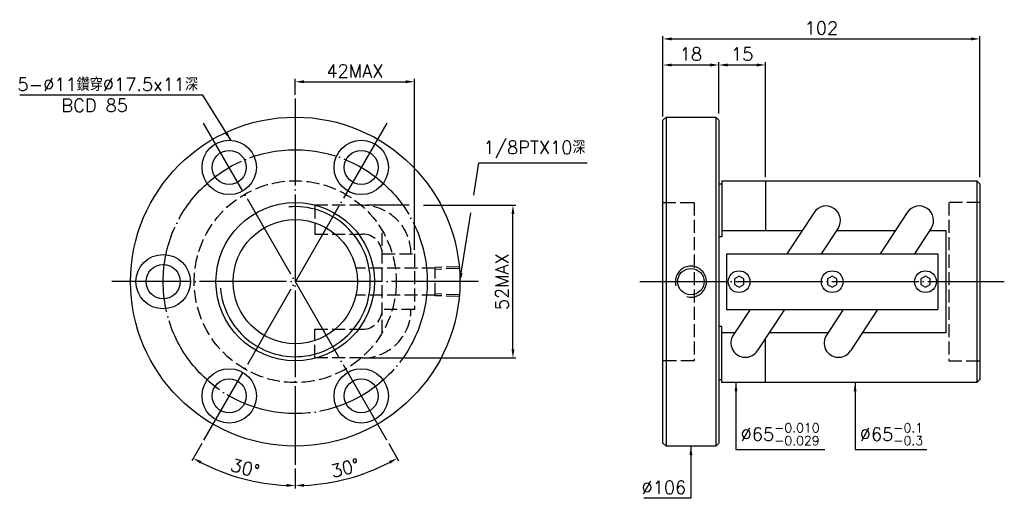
# Model space of a CAD drawing. Header units: millimetres. Extents: x -107 to 210, y 130 to 284.
import ezdxf
from ezdxf.enums import TextEntityAlignment as Align

# ---------------------------------------------------------------- set-up
doc = ezdxf.new("R2010")
doc.units = ezdxf.units.MM
doc.header["$LTSCALE"] = 1.4
for name, pattern in [('CENTER', [22, 20, -1, 0, -1]), ('DASHED', [4, 3, -1]), ('THIN', [200000, 200000, 0])]:
    doc.linetypes.add(name, pattern=pattern)
for name, color, linetype in [('NT', 7, 'Continuous'), ('NT-DIM', 2, 'Continuous'), ('SH', 7, 'Continuous'), ('SH-DIM', 2, 'Continuous')]:
    doc.layers.add(name, color=color, linetype=linetype)
doc.styles.get("Standard").update_dxf_attribs({"font": 'simplex.shx', "bigfont": 'chineset.shx'})
doc.dimstyles.new('ISO-25', dxfattribs={"dimscale": 1.4, "dimtxt": 3, "dimasz": 2, "dimexe": 0.646, "dimexo": 0.862, "dimgap": 1, "dimtad": 1, "dimdec": 3, "dimdsep": 46, "dimtxsty": 'Standard', "dimcen": 1.5, "dimclrd": 256, "dimclre": 256, "dimclrt": 256, "dimazin": 2, "dimtfac": 1, "dimtdec": 3, "dimtmove": 0, "dimatfit": 3, "dimfxl": 0, "dimtolj": 1, "dimlwd": -1, "dimlwe": -1, "dimarcsym": 0})

# ---------------------------------------------------------------- blocks, each defined once
blk = doc.blocks.new('*D10')
at = {"layer": 'Defpoints', "color": 0}
for p in [(202, 278.2), (100, 252), (202, 232.5)]:
    blk.add_point(p, dxfattribs=at)
at = {"layer": 'NT-DIM'}
for p, q in [((100, 253.21), (100, 279.1)), ((202, 233.71), (202, 279.1)), ((102.8, 278.2), (199.2, 278.2))]:
    blk.add_line(p, q, dxfattribs=at)
for points in [[(102.8, 278.67), (102.8, 277.73), (100, 278.2)], [(199.2, 278.67), (199.2, 277.73), (202, 278.2)]]:
    blk.add_solid(points, dxfattribs=at)
at = {"layer": 'NT-DIM', "insert": (151, 281.7), "char_height": 4.2, "attachment_point": 5}
blk.add_mtext('\\A1;102', dxfattribs=at)
blk = doc.blocks.new('*D11')
at = {"layer": 'Defpoints', "color": 0}
for p in [(133, 269.8), (118, 253), (133, 232.5)]:
    blk.add_point(p, dxfattribs=at)
at = {"layer": 'NT-DIM'}
for p, q in [((118, 254.21), (118, 270.7)), ((120.8, 269.8), (130.2, 269.8)), ((133, 233.71), (133, 270.7))]:
    blk.add_line(p, q, dxfattribs=at)
for points in [[(120.8, 270.27), (120.8, 269.33), (118, 269.8)], [(130.2, 270.27), (130.2, 269.33), (133, 269.8)]]:
    blk.add_solid(points, dxfattribs=at)
at = {"layer": 'NT-DIM', "insert": (125.5, 273.3), "char_height": 4.2, "attachment_point": 5}
blk.add_mtext('\\A1;15', dxfattribs=at)
blk = doc.blocks.new('*D12')
at = {"layer": 'Defpoints', "color": 0}
for p in [(118, 269.8), (100, 253), (118, 253)]:
    blk.add_point(p, dxfattribs=at)
at = {"layer": 'NT-DIM'}
for p, q in [((100, 254.21), (100, 270.7)), ((102.8, 269.8), (115.2, 269.8)), ((118, 254.21), (118, 270.7))]:
    blk.add_line(p, q, dxfattribs=at)
for points in [[(102.8, 270.27), (102.8, 269.33), (100, 269.8)], [(115.2, 270.27), (115.2, 269.33), (118, 269.8)]]:
    blk.add_solid(points, dxfattribs=at)
at = {"layer": 'NT-DIM', "insert": (109, 273.3), "char_height": 4.2, "attachment_point": 5}
blk.add_mtext('\\A1;18', dxfattribs=at)
blk = doc.blocks.new('*D14')
at = {"layer": 'Defpoints', "color": 0}
for p in [(20.05, 264.4), (-18.35, 259), (20.05, 209)]:
    blk.add_point(p, dxfattribs=at)
at = {"layer": 'NT-DIM'}
for p, q in [((-18.35, 260.21), (-18.35, 265.3)), ((-15.55, 264.4), (17.25, 264.4)), ((20.05, 210.21), (20.05, 265.3))]:
    blk.add_line(p, q, dxfattribs=at)
for points in [[(-15.55, 264.87), (-15.55, 263.93), (-18.35, 264.4)], [(17.25, 264.87), (17.25, 263.93), (20.05, 264.4)]]:
    blk.add_solid(points, dxfattribs=at)
at = {"layer": 'NT-DIM', "insert": (0.85, 267.9), "char_height": 4.2, "attachment_point": 5}
blk.add_mtext('\\A1;42MAX', dxfattribs=at)
blk = doc.blocks.new('*D15')
at = {"layer": 'Defpoints', "color": 0}
for p in [(3.31, 224.59), (51.73, 224.59), (3.31, 175.41)]:
    blk.add_point(p, dxfattribs=at)
at = {"layer": 'NT-DIM'}
for p, q in [((51.73, 178.21), (51.73, 221.79)), ((4.52, 175.41), (52.63, 175.41))]:
    blk.add_line(p, q, dxfattribs=at)
for points in [[(51.26, 221.79), (52.19, 221.79), (51.73, 224.59)], [(51.26, 178.21), (52.19, 178.21), (51.73, 175.41)]]:
    blk.add_solid(points, dxfattribs=at)
at = {"layer": 'NT-DIM', "insert": (48.23, 200), "char_height": 4.2, "attachment_point": 5, "rotation": 90}
blk.add_mtext('\\A1;52MAX', dxfattribs=at)
blk = doc.blocks.new('*D34')
at = {"layer": 'Defpoints', "color": 0}
for p in [(-18.35, 259), (-47.85, 251.1), (11.15, 148.9), (-18.35, 141), (-6.95, 135.32)]:
    blk.add_point(p, dxfattribs=at)
at = {"layer": 'SH-DIM'}
for p, q in [((11.75, 147.86), (14.94, 142.33)), ((-18.35, 139.79), (-18.35, 133.41))]:
    blk.add_line(p, q, dxfattribs=at)
blk.add_arc((-18.35, 200), 65.68, 272.4427, 297.5573, dxfattribs=at)
for points in [[(11.81, 142.18), (12.26, 141.36), (14.49, 143.12)], [(-15.54, 133.91), (-15.56, 134.84), (-18.35, 134.32)]]:
    blk.add_solid(points, dxfattribs=at)
at = {"layer": 'SH-DIM', "insert": (-2.26, 139.94), "char_height": 4.2, "attachment_point": 5, "rotation": 15}
blk.add_mtext('\\A1;30°', dxfattribs=at)
blk = doc.blocks.new('*D35')
at = {"layer": 'Defpoints', "color": 0}
for p in [(-18.35, 259), (11.15, 251.1), (-47.85, 148.9), (-18.35, 141), (-40.82, 138.28)]:
    blk.add_point(p, dxfattribs=at)
at = {"layer": 'SH-DIM'}
for p, q in [((-48.46, 147.86), (-51.65, 142.33)), ((-18.35, 139.79), (-18.35, 133.41))]:
    blk.add_line(p, q, dxfattribs=at)
blk.add_arc((-18.35, 200), 65.68, 242.4427, 267.5573, dxfattribs=at)
for points in [[(-48.96, 141.36), (-48.51, 142.18), (-51.19, 143.12)], [(-21.14, 134.84), (-21.16, 133.91), (-18.35, 134.32)]]:
    blk.add_solid(points, dxfattribs=at)
at = {"layer": 'SH-DIM', "insert": (-34.45, 139.94), "char_height": 4.2, "attachment_point": 5, "rotation": 345}
blk.add_mtext('\\A1;30°', dxfattribs=at)

msp = doc.modelspace()

# ---------------------------------------------------------------- linework, layer by layer
at = {"layer": 'NT', "color": 3, "linetype": 'CENTER'}
for p, q in [((-18.3523, 259), (-18.3523, 141)), ((11.1477, 251.0955), (-47.8523, 148.9045)), ((11.1477, 148.9045), (-47.8523, 251.0955)), ((40.6477, 200), (-77.3523, 200))]:
    msp.add_line(p, q, dxfattribs=at)
at = {"layer": 'NT', "color": 7, "linetype": 'Continuous'}
for p, q in [((100, 252), (101, 253)), ((100, 148), (100, 252)), ((101, 253), (117, 253)), ((101, 253), (101, 147)), ((117, 253), (118, 252)), ((117, 253), (117, 147)), ((118, 252), (118, 148)), ((118, 231.5), (119, 231.5)), ((119, 232.5), (119, 214.4309)), ((119, 232.5), (201, 232.5)), ((133, 232.5), (133, 216.5)), ((201, 232.5), (201, 167.5)), ((201, 232.5), (202, 231.5)), ((202, 231.5), (202, 168.5)), ((148.6368, 222.2929), (139.887, 209)), ((178.6368, 222.2929), (169.887, 209)), ((156.3632, 217.2071), (150.9611, 209)), ((186.3632, 217.2071), (180.9611, 209)), ((119, 214.4309), (118, 214.4309)), ((120.5, 209), (188.5, 209)), ((120.5, 209), (120.5, 191)), ((188.5, 209), (188.5, 191)), ((120.5, 191), (188.5, 191)), ((128.0389, 191), (122.6368, 182.7929)), ((139.113, 191), (130.3632, 177.7071)), ((158.0389, 191), (152.6368, 182.7929)), ((169.113, 191), (160.3632, 177.7071)), ((119, 185.5691), (118, 185.5691)), ((119, 167.5), (119, 185.5691)), ((133, 167.5), (133, 181.713)), ((118, 168.5), (119, 168.5)), ((202, 168.5), (201, 167.5)), ((201, 167.5), (119, 167.5)), ((101, 147), (100, 148)), ((117, 147), (101, 147)), ((118, 148), (117, 147))]:
    msp.add_line(p, q, dxfattribs=at)
at = {"layer": 'NT', "color": 1, "linetype": 'DASHED'}
for p, q in [((100, 225.5), (110, 225.5)), ((110, 225.5), (110, 174.5)), ((202, 225.5), (192, 225.5)), ((192, 225.5), (192, 174.5)), ((9.6477, 183.5), (9.6477, 216.5)), ((9.6477, 209), (20.0477, 209)), ((20.0477, 209), (20.0477, 191)), ((20.0477, 191), (9.6477, 191)), ((110, 174.5), (100, 174.5)), ((192, 174.5), (202, 174.5))]:
    msp.add_line(p, q, dxfattribs=at)
for points in [[(3.3085, 224.5892), (-12.0844, 224.5892), (-12.0844, 215.3392), (3.3085, 215.3392)], [(3.3085, 175.4108), (-12.0844, 175.4108), (-12.0844, 184.6608), (3.3085, 184.6608)]]:
    msp.add_lwpolyline(points, dxfattribs=at)
at = {"layer": 'NT', "color": 7, "linetype": 'Continuous'}
for points in [[(119, 216.5), (144.8238, 216.5)], [(155.8978, 216.5), (174.8238, 216.5)], [(185.8978, 216.5), (191, 216.5), (191, 183.5), (164.1762, 183.5)], [(123.1022, 183.5), (119, 183.5)], [(153.1022, 183.5), (134.1762, 183.5)]]:
    msp.add_lwpolyline(points, dxfattribs=at)
for points in [[(124.5, 201.7321), (123, 200.866), (123, 199.134), (124.5, 198.2679), (126, 199.134), (126, 200.866)], [(154.5, 201.7321), (153, 200.866), (153, 199.134), (154.5, 198.2679), (156, 199.134), (156, 200.866)], [(184.5, 201.7321), (183, 200.866), (183, 199.134), (184.5, 198.2679), (186, 199.134), (186, 200.866)]]:
    msp.add_lwpolyline(points, close=True, dxfattribs=at)
for centre, radius in [((-18.3523, 200), 53), ((-39.6023, 236.8061), 8.75), ((2.8977, 236.8061), 8.75), ((-39.6023, 236.8061), 5.5), ((2.8977, 236.8061), 5.5), ((-18.3523, 200), 25.5), ((-18.3523, 200), 20), ((-60.8523, 200), 8.75), ((-60.8523, 200), 5.5), ((124.5, 200), 3.5), ((154.5, 200), 3.5), ((184.5, 200), 3.5), ((-39.6023, 163.1939), 8.75), ((2.8977, 163.1939), 8.75), ((-39.6023, 163.1939), 5.5), ((2.8977, 163.1939), 5.5)]:
    msp.add_circle(centre, radius, dxfattribs=at)
at = {"layer": 'NT', "color": 3, "linetype": 'CENTER'}
msp.add_circle((-18.3523, 200), 42.5, dxfattribs=at)
at = {"layer": 'NT', "color": 1, "linetype": 'DASHED'}
msp.add_circle((-18.3523, 200), 32.5, dxfattribs=at)
at = {"layer": 'NT', "color": 5, "linetype": 'THIN'}
msp.add_arc((-18.3523, 200), 24.17, 185, 95, dxfattribs=at)
at = {"layer": 'NT', "color": 1, "linetype": 'DASHED'}
for centre, radius, start, end in [((3.3085, 209), 15.5892, 0, 90), ((3.3085, 209), 6.3392, 0, 90), ((3.3085, 191), 15.5892, 270, 0), ((3.3085, 191), 6.3392, 270, 0)]:
    msp.add_arc(centre, radius, start, end, dxfattribs=at)
at = {"layer": 'NT', "color": 7, "linetype": 'Continuous'}
for centre, start, end in [((152.5, 219.75), 326.645974, 146.645974), ((182.5, 219.75), 326.645974, 146.645974), ((126.5, 180.25), 146.645974, 326.645974), ((156.5, 180.25), 146.645974, 326.645974)]:
    msp.add_arc(centre, 4.625, start, end, dxfattribs=at)
at = {"layer": 'NT-DIM'}
for p, q in [((18.2913, 224.589), (4.5155, 224.589)), ((22.89, 224.589), (52.6322, 224.589))]:
    msp.add_line(p, q, dxfattribs=at)
for points in [[(39.0862, 227.8876), (40.7486, 238.3322), (40.8486, 238.3298), (75.6486, 238.3298)], [(35.0878, 202.7652), (38.1774, 222.1771)]]:
    msp.add_lwpolyline(points, dxfattribs=at)
msp.add_solid([(35.5486, 202.6918), (34.6477, 200), (34.6269, 202.8385)], dxfattribs=at)
at = {"layer": 'SH', "color": 1, "linetype": 'DASHED'}
for p, q in [((26.6525, 204.3), (1.1799, 204.3)), ((34.4303, 204.7947), (26.6525, 204.5516)), ((26.6525, 195.4484), (26.6525, 204.5516)), ((34.4798, 204.2152), (26.6525, 203.9706)), ((26.6525, 195.7), (1.1799, 195.7)), ((34.4798, 195.7848), (26.6525, 196.0294)), ((34.4303, 195.2053), (26.6525, 195.4484))]:
    msp.add_line(p, q, dxfattribs=at)
at = {"layer": 'SH', "color": 3, "linetype": 'CENTER'}
msp.add_line((92.5118, 200), (209.8738, 200), dxfattribs=at)
at = {"layer": 'SH', "color": 7, "linetype": 'Continuous'}
msp.add_circle((109, 200), 4.25, dxfattribs=at)
at = {"layer": 'SH', "color": 5, "linetype": 'THIN'}
msp.add_arc((109, 200), 5, 255, 195, dxfattribs=at)

# ---------------------------------------------------------------- texts
at = {"layer": 'NT-DIM'}
msp.add_text('BCD 85', height=4.2, dxfattribs=at).set_placement((-82.8899, 258.8853), align=Align.TOP_CENTER)
at = {"layer": 'NT-DIM', "char_height": 4.2}
for s, insert, attachment_point in [('\\A1;5-%%C11鑽穿%%C17.5x11深', (-49.6179, 261.4273), 9), ('1/8PTX10深', (42.2486, 239.7298), 7), ('\\A1;\\A1;%%C65{\\H0.7x;\\S-0.010^ -0.029;}', (125.0133, 147.3236), 7), ('\\A1;\\A1;%%C65{\\H0.7x;\\S-0.1^ -0.3;}', (163.3527, 147.3236), 7), ('\\A1;%%c106', (107.5, 131.6), 9)]:
    msp.add_mtext(s, dxfattribs=dict(at, insert=insert, attachment_point=attachment_point))

# ---------------------------------------------------------------- dimensions: what is measured, and where the dimension line sits
at = {"layer": 'NT-DIM'}
for base, p1, p2, picture, middle in [((202, 278.2), (100, 252), (202, 232.5), '*D10', (151, 281.7)), ((118, 269.8), (100, 253), (118, 253), '*D12', (109, 273.3)), ((133, 269.8), (118, 253), (133, 232.5), '*D11', (125.5, 273.3))]:
    dim = msp.add_linear_dim(base=base, p1=p1, p2=p2, dimstyle='ISO-25', dxfattribs=at)
    dim.commit()
    dim.dimension.update_dxf_attribs({"geometry": picture, "text_midpoint": middle})
dim = msp.add_linear_dim(base=(20.0477, 264.4), p1=(-18.3523, 259), p2=(20.0477, 209), text='42MAX', dimstyle='ISO-25', dxfattribs=at)
dim.commit()
dim.dimension.update_dxf_attribs({"geometry": '*D14', "text_midpoint": (0.8477, 267.9)})
dim = msp.add_linear_dim(base=(51.7278, 224.589), p1=(3.3087, 175.411), p2=(3.3087, 224.589), angle=90, text='52MAX', dimstyle='ISO-25', override={"dimse2": 1}, dxfattribs=at)
dim.commit()
dim.dimension.update_dxf_attribs({"geometry": '*D15', "text_midpoint": (48.2278, 200)})
at = {"layer": 'SH-DIM'}
for base, line2, picture, middle in [((-40.8168, 138.2795), ((11.1477, 251.0955), (-47.8523, 148.9045)), '*D35', (-34.4461, 139.9372)), ((-6.9468, 135.3163), ((11.1477, 148.9045), (-47.8523, 251.0955)), '*D34', (-2.2586, 139.9372))]:
    dim = msp.add_angular_dim_2l(base=base, line1=((-18.3523, 259), (-18.3523, 141)), line2=line2, dimstyle='ISO-25', dxfattribs=at)
    dim.commit()
    dim.dimension.update_dxf_attribs({"geometry": picture, "text_midpoint": middle})

# ---------------------------------------------------------------- leaders
at = {"layer": 'NT-DIM', "annotation_type": 0, "has_hookline": 1}
for points, hookline_direction, text_width in [([(-39.0693, 245.5398), (-48.118, 260.0309), (-48.2179, 260.0273)], 1, 57.4), ([(123.5133, 167.5), (123.5133, 145.9236), (123.6133, 145.9236)], 0, 27.06), ([(161.8527, 167.5), (161.8527, 145.9236), (161.9527, 145.9236)], 0, 21.6), ([(109, 147), (109, 130.2), (108.9, 130.2)], 1, 13.6)]:
    msp.add_leader(points, dimstyle='ISO-25', dxfattribs=dict(at, hookline_direction=hookline_direction, text_width=text_width))

doc.saveas('drawing.dxf')
